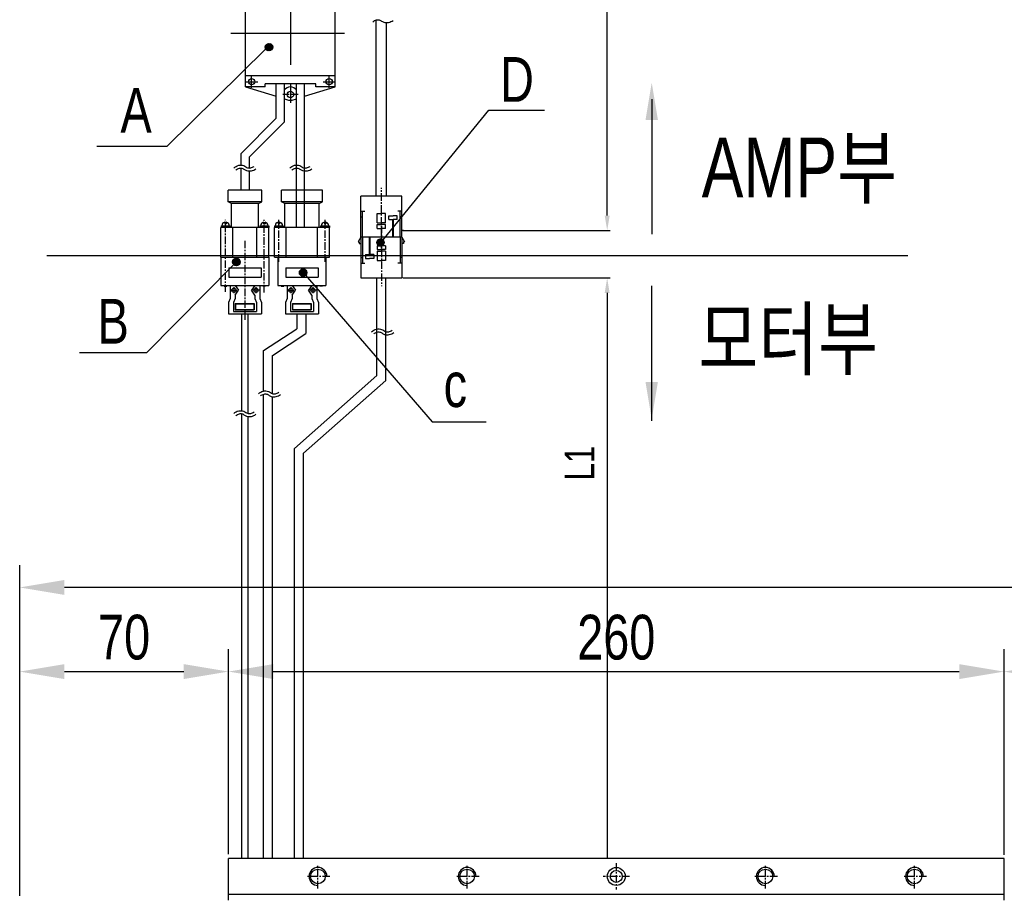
# Model space of a CAD drawing. Extents: x -21 to 1900, y -28 to 1322.
# Tile 4 of 21: x 185 to 515, y 797 to 1092. Entities that reach past the tile are written whole.
import ezdxf

# ---------------------------------------------------------------- set-up
doc = ezdxf.new("R2010")
doc.units = 0
doc.header["$LTSCALE"] = 2
doc.header["$MEASUREMENT"] = 0
for name, pattern in [('CENTER', [2, 1.25, -0.25, 0.25, -0.25]), ('CENTER2', [28.575, 19.05, -3.175, 3.175, -3.175]), ('PHANTOM', [2.5, 1.25, -0.25, 0.25, -0.25, 0.25, -0.25])]:
    doc.linetypes.add(name, pattern=pattern)
doc.layers.get('0').update_dxf_attribs({"linetype": 'CONTINUOUS'})
doc.layers.get('DEFPOINTS').update_dxf_attribs({"linetype": 'CONTINUOUS'})
for name, color, linetype in [('1', 3, 'CENTER'), ('2', 4, 'CONTINUOUS'), ('C', 1, 'CENTER2'), ('CENTER', 1, 'CENTER'), ('CENTERLINE', 3, 'CENTER'), ('D', 4, 'CONTINUOUS')]:
    doc.layers.add(name, color=color, linetype=linetype)
doc.styles.add('ROMANS', font='ROMANS.shx', dxfattribs={"width": 0.8})
doc.styles.get("Standard").update_dxf_attribs({"font": 'Gulim.ttf', "width": 0.8})
doc.dimstyles.new('ISO-25', dxfattribs={"dimscale": 4, "dimtxt": 2.5, "dimasz": 2.5, "dimexe": 1.25, "dimexo": 0.25, "dimtad": 1, "dimdsep": 46, "dimtxsty": 'ROMANS', "dimcen": 2.5, "dimclrd": 4, "dimclre": 4, "dimadec": 0, "dimazin": 0, "dimtfac": 1, "dimtmove": 0, "dimatfit": 3, "dimfxl": 0, "dimlwd": 9, "dimlwe": 9, "dimarcsym": 0})

# ---------------------------------------------------------------- blocks, each defined once
blk = doc.blocks.new('*D7')
at = {"color": 4, "lineweight": 25}
for p, q in [((515.2, 812.42), (515.2, 880.07)), ((1225.2, 812.42), (1225.2, 880.07)), ((527.7, 873.82), (1212.7, 873.82))]:
    blk.add_line(p, q, dxfattribs=at)
at = {"color": 4}
for points in [[(527.7, 875.9), (527.7, 871.73), (515.2, 873.82)], [(1212.7, 875.9), (1212.7, 871.73), (1225.2, 873.82)]]:
    blk.add_solid(points, dxfattribs=at)
at = {"layer": 'DEFPOINTS', "color": 0}
for p in [(1225.2, 873.82), (515.2, 811.17), (1225.2, 811.17)]:
    blk.add_point(p, dxfattribs=at)
at = {"color": 4, "insert": (870.2, 883.37), "char_height": 12.5, "attachment_point": 5}
blk.add_mtext('Stroke', dxfattribs=at)
blk = doc.blocks.new('*D8')
at = {"color": 4, "lineweight": 25}
for p, q in [((185.2, 798.67), (185.2, 909.53)), ((1295.2, 798.67), (1295.2, 909.53)), ((1280.2, 902.03), (200.2, 902.03))]:
    blk.add_line(p, q, dxfattribs=at)
at = {"color": 4}
for points in [[(200.2, 904.53), (200.2, 899.53), (185.2, 902.03)], [(1280.2, 904.53), (1280.2, 899.53), (1295.2, 902.03)]]:
    blk.add_solid(points, dxfattribs=at)
at = {"layer": 'DEFPOINTS', "color": 0}
for p in [(185.2, 902.03), (185.2, 797.17), (1295.2, 797.17)]:
    blk.add_point(p, dxfattribs=at)
at = {"color": 4, "insert": (740.2, 913.5), "char_height": 15, "attachment_point": 5}
blk.add_mtext('L=Stroke+400', dxfattribs=at)
blk = doc.blocks.new('*D13')
at = {"color": 4, "lineweight": 25}
for p, q in [((255.2, 812.67), (255.2, 881.32)), ((515.2, 812.67), (515.2, 881.32)), ((270.2, 873.82), (500.2, 873.82))]:
    blk.add_line(p, q, dxfattribs=at)
at = {"color": 4}
for points in [[(270.2, 876.32), (270.2, 871.32), (255.2, 873.82)], [(500.2, 876.32), (500.2, 871.32), (515.2, 873.82)]]:
    blk.add_solid(points, dxfattribs=at)
at = {"layer": 'DEFPOINTS', "color": 0}
for p in [(515.2, 873.82), (255.2, 811.17), (515.2, 811.17)]:
    blk.add_point(p, dxfattribs=at)
at = {"color": 4, "insert": (385.2, 885.26), "char_height": 15, "attachment_point": 5}
blk.add_mtext('260', dxfattribs=at)
blk = doc.blocks.new('*D14')
at = {"color": 4, "lineweight": 25}
for p, q in [((185.2, 798.67), (185.2, 881.32)), ((255.2, 812.67), (255.2, 881.32)), ((200.2, 873.82), (240.2, 873.82))]:
    blk.add_line(p, q, dxfattribs=at)
at = {"color": 4}
for points in [[(200.2, 876.32), (200.2, 871.32), (185.2, 873.82)], [(240.2, 876.32), (240.2, 871.32), (255.2, 873.82)]]:
    blk.add_solid(points, dxfattribs=at)
at = {"layer": 'DEFPOINTS', "color": 0}
for p in [(255.2, 873.82), (255.2, 811.17), (185.2, 797.17)]:
    blk.add_point(p, dxfattribs=at)
at = {"color": 4, "insert": (220.2, 885.27), "char_height": 15, "attachment_point": 5}
blk.add_mtext('70', dxfattribs=at)
blk = doc.blocks.new('M6-b')
blk.add_circle((0, 0), 2.46)
at = {"layer": 'CENTERLINE'}
for p, q in [((0, -4), (0, 4)), ((-4, 0), (4, 0))]:
    blk.add_line(p, q, dxfattribs=at)
at = {"layer": 'D'}
blk.add_arc((0, 0), 3, 270, 180, dxfattribs=at)

msp = doc.modelspace()

# ---------------------------------------------------------------- hatches: boundary and pattern name
at = {"layer": '2'}
h = msp.add_hatch(dxfattribs=at)
h.set_pattern_fill('ANSI31', color=256, scale=0.05, style=0)
h.set_pattern_definition([(315, (-1404.60219, 1657.4178), (-0.112253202, -0.112253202), [])])
h.paths.add_polyline_path([(270.02163, 1083.10791, 1), (267.52163, 1083.10791, 1)])
h = msp.add_hatch(dxfattribs=at)
h.set_pattern_fill('ANSI31', color=256, scale=0.05, style=0)
h.set_pattern_definition([(315, (-1367.2102, 1591.9266), (-0.112253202, -0.112253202), [])])
h.paths.add_polyline_path([(307.41361, 1017.61672, 1), (304.91361, 1017.61672, 1)])
h = msp.add_hatch(dxfattribs=at)
h.set_pattern_fill('ANSI31', color=256, scale=0.05, style=0)
h.set_pattern_definition([(315, (-1415.52486, 1585.41573), (-0.112253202, -0.112253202), [])])
h.paths.add_polyline_path([(259.09895, 1011.10585, 1), (256.59895, 1011.10585, 1)])
h = msp.add_hatch(dxfattribs=at)
h.set_pattern_fill('ANSI31', color=256, scale=0.05, style=0)
h.set_pattern_definition([(315, (-1393.17068, 1581.83223), (-0.112253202, -0.112253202), [])])
h.paths.add_polyline_path([(281.45313, 1007.52235, 1), (278.95313, 1007.52235, 1)])

# ---------------------------------------------------------------- linework, layer by layer
at = {"color": 6}
for p, q in [((382.15151, 1026.63706), (382.15151, 1134.03016)), ((313.69031, 1021.63706), (383.15151, 1021.63706)), ((194.25355, 1013.30474), (482.90413, 1013.30474)), ((313.69031, 1005.73481), (383.15151, 1005.73481)), ((382.15151, 1000.73481), (382.15151, 811.172))]:
    msp.add_line(p, q, dxfattribs=at)
for p, q in [((260.95056, 1069.75163), (260.95056, 1105.75163)), ((290.95056, 1069.75163), (290.95056, 1105.75163)), ((304.69031, 1033.13481), (304.69031, 1092.2084)), ((308.19031, 1033.13481), (308.19031, 1091.33229)), ((290.95056, 1073.50163), (260.95056, 1073.50163)), ((260.95056, 1069.75163), (271.20056, 1066.61403)), ((267.45056, 1069.75163), (260.95056, 1069.75163)), ((284.45056, 1070.75163), (267.45056, 1070.75163)), ((267.45056, 1069.75163), (267.45056, 1070.75163)), ((271.20056, 1059.25163), (271.20056, 1070.75163)), ((273.95056, 1058.11254), (273.95056, 1070.75163)), ((277.95056, 1043.57065), (277.95056, 1070.75163)), ((280.70056, 1042.60579), (280.70056, 1070.75163)), ((280.70056, 1066.61403), (290.95056, 1069.75163)), ((284.45056, 1069.75163), (284.45056, 1070.75163)), ((290.95056, 1069.75163), (284.45056, 1069.75163)), ((273.95056, 1065.77224), (275.36516, 1065.33922)), ((276.53597, 1065.33922), (277.95056, 1065.77224)), ((271.20056, 1059.25163), (259.333, 1047.38406)), ((273.95056, 1058.11254), (262.083, 1046.24498)), ((277.95056, 1022.70198), (277.95056, 1051.2556)), ((280.70056, 1022.70198), (280.70056, 1051.2556)), ((259.333, 1047.38406), (259.333, 1043.57227)), ((259.333, 1043.7085), (259.333, 1043.57227)), ((262.083, 1046.24498), (262.083, 1042.59155)), ((262.083, 1043.7085), (262.083, 1042.59155)), ((259.333, 1042.57211), (259.333, 1035.20198)), ((262.083, 1041.59032), (262.083, 1035.20198)), ((277.95056, 1035.20198), (277.95056, 1042.56966)), ((280.70056, 1035.20198), (280.70056, 1041.60002)), ((266.333, 1035.20198), (255.083, 1035.20198)), ((255.083, 1031.20198), (255.083, 1035.20198)), ((266.333, 1031.20198), (266.333, 1035.20198)), ((286.70529, 1035.20198), (272.95529, 1035.20198)), ((272.95529, 1031.20198), (272.95529, 1035.20198)), ((286.70529, 1031.20198), (286.70529, 1035.20198)), ((266.333, 1031.20198), (255.083, 1031.20198)), ((256.208, 1030.70198), (255.083, 1031.20198)), ((265.208, 1030.70198), (256.208, 1030.70198)), ((256.208, 1022.70198), (256.208, 1030.70198)), ((265.208, 1030.70198), (266.333, 1031.20198)), ((265.208, 1022.70198), (265.208, 1030.70198)), ((286.70529, 1031.20198), (272.95529, 1031.20198)), ((274.08029, 1030.70198), (272.95529, 1031.20198)), ((285.58029, 1030.70198), (274.08029, 1030.70198)), ((274.08029, 1022.70198), (274.08029, 1030.70198)), ((285.58029, 1030.70198), (286.70529, 1031.20198)), ((285.58029, 1022.70198), (285.58029, 1030.70198)), ((299.51531, 1019.43481), (299.51531, 1033.13481)), ((313.36531, 1033.13481), (299.51531, 1033.13481)), ((313.36531, 1019.43481), (313.36531, 1033.13481)), ((299.51531, 1028.14608), (300.94244, 1028.14608)), ((300.0789, 1019.43481), (300.0789, 1028.14608)), ((305.01204, 1027.30209), (306.44031, 1027.30209)), ((305.01204, 1024.17843), (305.01204, 1027.30209)), ((307.86858, 1027.30209), (306.44031, 1027.30209)), ((307.86858, 1024.17843), (307.86858, 1027.30209)), ((308.9296, 1025.29295), (308.9296, 1026.57811)), ((308.9296, 1026.57811), (310.35787, 1026.57811)), ((311.78614, 1026.57811), (310.35787, 1026.57811)), ((311.78614, 1025.29295), (311.78614, 1026.57811)), ((313.36531, 1028.14608), (311.93817, 1028.14608)), ((312.80171, 1019.43481), (312.80171, 1028.14608)), ((253.958, 1024.42673), (253.958, 1023.90909)), ((253.958, 1023.90909), (254.458, 1023.90909)), ((254.458, 1024.42673), (254.458, 1023.90909)), ((266.958, 1024.42673), (266.958, 1023.90909)), ((266.958, 1023.90909), (267.458, 1023.90909)), ((267.458, 1024.42673), (267.458, 1023.90909)), ((271.83029, 1024.42673), (271.83029, 1023.90909)), ((271.83029, 1023.90909), (272.33029, 1023.90909)), ((272.33029, 1024.42673), (272.33029, 1023.90909)), ((287.33029, 1024.42673), (287.33029, 1023.90909)), ((287.33029, 1023.90909), (287.83029, 1023.90909)), ((287.83029, 1024.42673), (287.83029, 1023.90909)), ((299.51531, 1026.25689), (299.90291, 1026.25689)), ((305.01204, 1024.17843), (306.44031, 1024.17843)), ((305.01204, 1023.60439), (306.44031, 1023.60439)), ((305.01204, 1022.31922), (305.01204, 1023.60439)), ((307.86858, 1024.17843), (306.44031, 1024.17843)), ((307.86858, 1023.60439), (306.44031, 1023.60439)), ((307.86858, 1022.31922), (307.86858, 1023.60439)), ((308.9296, 1025.29295), (310.35787, 1025.29295)), ((310.2483, 1019.43481), (310.2483, 1025.29295)), ((311.78614, 1025.29295), (310.35787, 1025.29295)), ((310.56311, 1019.43481), (310.56311, 1025.29295)), ((313.36531, 1026.25689), (312.9777, 1026.25689)), ((252.658, 1012.70198), (252.658, 1022.70198)), ((268.758, 1022.70198), (252.658, 1022.70198)), ((252.708, 1023.20198), (255.708, 1023.20198)), ((252.708, 1023.20198), (252.708, 1022.70198)), ((255.708, 1023.20198), (255.708, 1022.70198)), ((256.708, 1012.70198), (256.708, 1022.70198)), ((264.708, 1012.70198), (264.708, 1022.70198)), ((265.708, 1023.20198), (268.708, 1023.20198)), ((265.708, 1023.20198), (265.708, 1022.70198)), ((268.708, 1023.20198), (268.708, 1022.70198)), ((268.758, 1012.70198), (268.758, 1022.70198)), ((270.58029, 1023.20198), (273.58029, 1023.20198)), ((270.58029, 1023.20198), (270.58029, 1022.70198)), ((289.08029, 1022.70198), (270.58029, 1022.70198)), ((270.58029, 1012.70198), (270.58029, 1022.70198)), ((273.58029, 1023.20198), (273.58029, 1022.70198)), ((274.58029, 1012.70198), (274.58029, 1022.70198)), ((285.08029, 1012.70198), (285.08029, 1022.70198)), ((286.08029, 1023.20198), (289.08029, 1023.20198)), ((286.08029, 1023.20198), (286.08029, 1022.70198)), ((289.08029, 1023.20198), (289.08029, 1022.70198)), ((289.08029, 1012.70198), (289.08029, 1022.70198)), ((305.01204, 1022.31922), (306.44031, 1022.31922)), ((307.86858, 1022.31922), (306.44031, 1022.31922)), ((313.82424, 1021.62993), (313.36531, 1021.62993)), ((299.51531, 1019.43481), (298.65616, 1017.83678)), ((298.65616, 1017.83678), (299.05638, 1017.83678)), ((299.05638, 1017.83678), (299.05638, 1017.23969)), ((299.05638, 1017.23969), (299.51531, 1017.23969)), ((299.51531, 1019.43481), (299.51531, 1005.73481)), ((313.36531, 1019.43481), (299.51531, 1019.43481)), ((300.0789, 1019.43481), (300.0789, 1010.72354)), ((302.31751, 1019.43481), (302.31751, 1013.57667)), ((302.63231, 1019.43481), (302.63231, 1013.57667)), ((312.80171, 1019.43481), (312.80171, 1010.72354)), ((313.36531, 1019.43481), (313.36531, 1005.73481)), ((313.36531, 1019.43481), (314.22445, 1017.83678)), ((313.82424, 1017.23969), (313.36531, 1017.23969)), ((314.22445, 1017.83678), (313.82424, 1017.83678)), ((313.82424, 1017.83678), (313.82424, 1017.23969)), ((301.09447, 1013.57667), (302.52274, 1013.57667)), ((301.09447, 1013.57667), (301.09447, 1012.29151)), ((303.95101, 1013.57667), (302.52274, 1013.57667)), ((303.95101, 1013.57667), (303.95101, 1012.29151)), ((305.01204, 1016.5504), (305.01204, 1015.26523)), ((305.01204, 1016.5504), (306.44031, 1016.5504)), ((305.01204, 1015.26523), (306.44031, 1015.26523)), ((305.01204, 1014.69119), (305.01204, 1011.56753)), ((305.01204, 1014.69119), (306.44031, 1014.69119)), ((307.86858, 1016.5504), (306.44031, 1016.5504)), ((307.86858, 1015.26523), (306.44031, 1015.26523)), ((307.86858, 1014.69119), (306.44031, 1014.69119)), ((307.86858, 1016.5504), (307.86858, 1015.26523)), ((307.86858, 1014.69119), (307.86858, 1011.56753)), ((252.658, 1012.70198), (252.658, 1003.20198)), ((252.658, 1012.70198), (268.758, 1012.70198)), ((252.708, 1012.70198), (268.708, 1012.70198)), ((268.758, 1012.70198), (268.758, 1003.20198)), ((270.58029, 1012.70198), (289.08029, 1012.70198)), ((271.78029, 1012.70198), (287.88029, 1012.70198)), ((271.78029, 1012.70198), (271.78029, 1003.20198)), ((271.83029, 1012.70198), (287.83029, 1012.70198)), ((287.88029, 1012.70198), (287.88029, 1003.20198)), ((299.51531, 1012.61273), (299.90291, 1012.61273)), ((299.51531, 1010.72354), (300.94244, 1010.72354)), ((301.09447, 1012.29151), (302.52274, 1012.29151)), ((303.95101, 1012.29151), (302.52274, 1012.29151)), ((305.01204, 1011.56753), (306.44031, 1011.56753)), ((307.86858, 1011.56753), (306.44031, 1011.56753)), ((313.36531, 1010.72354), (311.93817, 1010.72354)), ((313.36531, 1012.61273), (312.9777, 1012.61273)), ((255.2762, 1009.13704), (255.2762, 1005.96663)), ((255.2762, 1009.13704), (266.1398, 1009.13704)), ((266.1398, 1009.13704), (266.1398, 1005.96663)), ((274.3985, 1009.13704), (285.26209, 1009.13704)), ((274.3985, 1009.13704), (274.3985, 1005.96663)), ((285.26209, 1009.13704), (285.26209, 1005.96663)), ((255.2762, 1005.96663), (266.1398, 1005.96663)), ((274.3985, 1005.96663), (285.26209, 1005.96663)), ((299.51531, 1005.73481), (313.36531, 1005.73481)), ((304.69031, 1005.73481), (308.19031, 1005.73481)), ((252.658, 1003.20198), (268.758, 1003.20198)), ((253.76366, 1003.20198), (253.76366, 1002.97209)), ((253.76366, 1002.97209), (254.66783, 1002.97209)), ((254.66783, 1003.20198), (254.66783, 1002.97209)), ((255.708, 1003.20198), (255.708, 998.80548)), ((257.38178, 1003.20198), (258.50014, 1001.61638)), ((257.38178, 1000.03078), (258.50014, 1001.61638)), ((264.03422, 1003.20198), (262.91586, 1001.61638)), ((264.03422, 1000.03078), (262.91586, 1001.61638)), ((265.708, 1003.20198), (265.708, 998.80548)), ((266.7338, 1003.20198), (266.7338, 1002.97209)), ((267.63797, 1002.97209), (266.7338, 1002.97209)), ((267.63797, 1003.20198), (267.63797, 1002.97209)), ((271.78029, 1003.20198), (287.88029, 1003.20198)), ((272.88595, 1003.20198), (272.88595, 1002.97209)), ((272.88595, 1002.97209), (273.79012, 1002.97209)), ((273.79012, 1003.20198), (273.79012, 1002.97209)), ((274.83029, 1003.20198), (274.83029, 998.80548)), ((276.50408, 1003.20198), (277.62243, 1001.61638)), ((276.50408, 1000.03078), (277.62243, 1001.61638)), ((283.15651, 1003.20198), (282.03816, 1001.61638)), ((283.15651, 1000.03078), (282.03816, 1001.61638)), ((284.83029, 1003.20198), (284.83029, 998.80548)), ((285.85609, 1003.20198), (285.85609, 1002.97209)), ((286.76027, 1002.97209), (285.85609, 1002.97209)), ((286.76027, 1003.20198), (286.76027, 1002.97209)), ((255.708, 998.80548), (255.158, 997.56652)), ((255.158, 997.56652), (255.158, 993.70198)), ((257.38178, 998.80548), (256.83178, 997.56652)), ((256.83178, 997.56652), (256.83178, 994.5071)), ((257.38178, 1000.03078), (257.38178, 998.80548)), ((257.48475, 997.16624), (257.48475, 995.0364)), ((257.48475, 997.16624), (263.83125, 997.16624)), ((257.58475, 997.06624), (257.58475, 995.1364)), ((257.58475, 997.06624), (263.73125, 997.06624)), ((263.73125, 997.06624), (263.73125, 995.1364)), ((263.83125, 997.16624), (263.83125, 995.0364)), ((264.03422, 1000.03078), (264.03422, 998.80548)), ((264.03422, 998.80548), (264.58422, 997.56652)), ((264.58422, 997.56652), (264.58422, 994.5071)), ((265.708, 998.80548), (266.258, 997.56652)), ((266.258, 997.56652), (266.258, 993.70198)), ((274.83029, 998.80548), (274.28029, 997.56652)), ((274.28029, 997.56652), (274.28029, 993.70198)), ((276.50408, 998.80548), (275.95408, 997.56652)), ((275.95408, 997.56652), (275.95408, 994.5071)), ((276.50408, 1000.03078), (276.50408, 998.80548)), ((276.60704, 997.16624), (276.60704, 995.0364)), ((276.60704, 997.16624), (282.95355, 997.16624)), ((276.70704, 997.06624), (276.70704, 995.1364)), ((276.70704, 997.06624), (282.85355, 997.06624)), ((282.85355, 997.06624), (282.85355, 995.1364)), ((282.95355, 997.16624), (282.95355, 995.0364)), ((283.15651, 1000.03078), (283.15651, 998.80548)), ((283.15651, 998.80548), (283.70651, 997.56652)), ((283.70651, 997.56652), (283.70651, 994.5071)), ((284.83029, 998.80548), (285.38029, 997.56652)), ((285.38029, 997.56652), (285.38029, 993.70198)), ((255.158, 993.70198), (266.258, 993.70198)), ((256.83178, 994.5071), (264.58422, 994.5071)), ((257.48475, 995.0364), (263.83125, 995.0364)), ((257.58475, 995.1364), (263.73125, 995.1364)), ((259.658, 961.2259), (259.658, 993.70198)), ((261.758, 960.34699), (261.758, 993.70198)), ((274.28029, 993.70198), (285.38029, 993.70198)), ((275.95408, 994.5071), (283.70651, 994.5071)), ((276.60704, 995.0364), (282.95355, 995.0364)), ((276.70704, 995.1364), (282.85355, 995.1364)), ((278.16289, 993.70198), (278.16289, 988.72212)), ((281.16289, 993.70198), (281.16289, 987.09619)), ((266.958, 981.42147), (278.16289, 988.72212)), ((269.958, 979.79554), (281.16289, 987.09619)), ((266.958, 967.83103), (266.958, 981.42147)), ((269.958, 966.97245), (269.958, 979.79554)), ((277.34684, 948.58169), (304.92374, 972.9997)), ((266.958, 811.172), (266.958, 966.79782)), ((269.958, 811.172), (269.958, 965.95172)), ((259.658, 811.172), (259.658, 960.22667)), ((261.758, 811.172), (261.758, 959.33258)), ((277.34684, 811.172), (277.34684, 948.58169)), ((515.20099, 811.172), (255.20099, 811.172)), ((255.20099, 797.172), (255.20099, 811.172)), ((515.20099, 797.172), (515.20099, 811.172)), ((515.20099, 799.172), (255.20099, 799.172))]:
    msp.add_line(p, q)
at = {"color": 4}
for points in [[(397.07975, 1065.6364), (397.07975, 1020.40291), (397.07975, 1020.40291)], [(397.07975, 957.86307), (397.07975, 1003.09656), (397.07975, 1003.09656)]]:
    msp.add_lwpolyline(points, dxfattribs=at)
for points in [[(280.39684, 811.172), (280.39684, 947.02291), (307.96531, 971.4222), (307.96531, 1005.73481)], [(304.94031, 973.00972), (304.94031, 1005.73481)]]:
    msp.add_lwpolyline(points)
for centre, radius in [((262.95056, 1071.50163), 1.05), ((288.95056, 1071.50163), 1.05), ((275.95056, 1067.25163), 1.075), ((257.00849, 1001.61638), 0.71097), ((264.40751, 1001.61638), 0.71097), ((276.13078, 1001.61638), 0.71097), ((283.52981, 1001.61638), 0.71097), ((385.20099, 805.172), 2)]:
    msp.add_circle(centre, radius)
at = {"color": 7, "linetype": 'Continuous'}
msp.add_circle((385.20099, 805.172), 3, dxfattribs=at)
for centre, radius, start, end in [((275.95056, 1067.25163), 2.5, 36.8698976, 143.1301024), ((275.95056, 1067.25163), 2, 252.9802885, 287.0197115), ((254.208, 1023.20198), 1.25, 101.536959, 180), ((254.208, 1023.20198), 1.25, 0, 78.463041), ((267.208, 1023.20198), 1.25, 101.536959, 180), ((267.208, 1023.20198), 1.25, 0, 78.463041), ((272.08029, 1023.20198), 1.25, 101.536959, 180), ((272.08029, 1023.20198), 1.25, 0, 78.463041), ((287.58029, 1023.20198), 1.25, 101.536959, 180), ((287.58029, 1023.20198), 1.25, 0, 78.463041)]:
    msp.add_arc(centre, radius, start, end)
at = {"color": 4, "linetype": 'PHANTOM'}
for points in [[(394.99642, 1058.6944), (397.07975, 1071.1944), (399.16308, 1058.6944)], [(394.99642, 970.92107), (397.07975, 958.42107), (399.16308, 970.92107)]]:
    msp.add_solid(points, dxfattribs=at)
at = {"color": 6}
for points in [[(381.31817, 1026.63706), (382.98484, 1026.63706), (382.15151, 1021.63706)], [(381.31817, 1000.73481), (382.98484, 1000.73481), (382.15151, 1005.73481)]]:
    msp.add_solid(points, dxfattribs=at)
at = {"layer": '1'}
for p, q in [((278.52556, 1067.25163), (273.37556, 1067.25163)), ((254.208, 1001.09982), (254.208, 1025.20198)), ((267.208, 1000.89967), (267.208, 1025.20198)), ((272.08029, 1011.20198), (272.08029, 1025.20198)), ((287.58029, 1011.20198), (287.58029, 1025.20198))]:
    msp.add_line(p, q, dxfattribs=at)
at = {"layer": '2'}
for p, q in [((280.20313, 1007.52235), (323.45054, 957.56317)), ((323.45054, 957.56317), (341.60004, 957.56317)), ((385.20099, 802.19564), (385.17744, 802.17209)), ((388.2009, 805.19555), (388.17735, 805.172))]:
    msp.add_line(p, q, dxfattribs=at)
for points in [[(267.66844, 1082.52013), (234.54072, 1049.77009), (211.10197, 1049.77009)], [(307.00581, 1018.54041), (342.48228, 1061.98211), (351.87966, 1061.98211), (361.16397, 1061.98211)], [(256.96507, 1010.22197), (227.7396, 980.61459), (224.90111, 980.61459), (205.2149, 980.61459)]]:
    msp.add_lwpolyline(points, dxfattribs=at)
for centre in [(268.77163, 1083.10791), (306.16361, 1017.61672), (257.84895, 1011.10585), (280.20313, 1007.52235)]:
    msp.add_circle(centre, 1.25, dxfattribs=at)
at = {"layer": 'C'}
for p, q in [((275.95056, 1115.25163), (275.95056, 1060.25163)), ((255.95056, 1087.75163), (295.95056, 1087.75163)), ((262.95056, 1069.45163), (262.95056, 1073.55163)), ((288.95056, 1069.45163), (288.95056, 1073.55163)), ((260.90056, 1071.50163), (265.00056, 1071.50163)), ((286.90056, 1071.50163), (291.00056, 1071.50163))]:
    msp.add_line(p, q, dxfattribs=at)
at = {"layer": 'CENTER'}
for p, q in [((306.44031, 1015.62221), (306.44031, 1035.90338)), ((306.44031, 1023.24741), (306.44031, 1002.96624)), ((260.708, 1018.18501), (260.708, 991.48164)), ((255.97077, 1001.61638), (258.0384, 1001.61638)), ((257.00849, 1002.63634), (257.00849, 1000.67289)), ((265.44523, 1001.61638), (263.3776, 1001.61638)), ((264.40751, 1002.63634), (264.40751, 1000.67289)), ((275.09306, 1001.61638), (277.16069, 1001.61638)), ((276.13078, 1002.63634), (276.13078, 1000.67289)), ((284.56752, 1001.61638), (282.49989, 1001.61638)), ((283.52981, 1002.63634), (283.52981, 1000.67289))]:
    msp.add_line(p, q, dxfattribs=at)
at = {"layer": 'CENTERLINE'}
for p, q in [((385.20099, 809.6066), (385.20099, 800.7374)), ((389.63559, 805.172), (380.76639, 805.172))]:
    msp.add_line(p, q, dxfattribs=at)
at = {"layer": 'D'}
for points in [[(303.61438, 1091.59009, -0.132643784), (304.81888, 1092.24231, -0.147844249), (305.94189, 1092.17369, -0.083814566), (306.3339, 1091.94829, 0.098584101), (307.26775, 1091.44715, 0.126843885), (308.84433, 1091.37827, 0.110188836), (310.36579, 1092.07269, 0.110188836)], [(256.9486, 1042.59285, -0.132643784), (258.6116, 1043.49334, -0.147844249), (260.31225, 1043.38943, -0.083814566), (260.99288, 1042.99808, 0.098584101), (261.58261, 1042.6816, 0.126843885), (262.66032, 1042.63452, 0.110188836), (263.78563, 1043.14813)], [(275.71572, 1042.59285, -0.132643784), (277.37872, 1043.49334, -0.147844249), (279.07937, 1043.38943, -0.083814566), (279.76, 1042.99808, 0.098584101), (280.34973, 1042.6816, 0.126843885), (281.42744, 1042.63452, 0.110188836), (282.55275, 1043.14813)], [(257.63754, 1041.86804, -0.132643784), (258.84205, 1042.52026, -0.147844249), (259.96505, 1042.45164, -0.083814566), (260.35707, 1042.22624, 0.098584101), (261.29091, 1041.72509, 0.126843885), (262.8675, 1041.65622, 0.110188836), (264.38896, 1042.35063, 0.110188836)], [(276.40466, 1041.86804, -0.132643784), (277.60917, 1042.52026, -0.147844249), (278.73217, 1042.45164, -0.083814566), (279.12419, 1042.22624, 0.098584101), (280.05803, 1041.72509, 0.126843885), (281.63462, 1041.65622, 0.110188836), (283.15608, 1042.35063, 0.110188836)], [(303.18643, 987.69136, -0.132643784), (304.84943, 988.59186, -0.147844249), (306.55008, 988.48794, -0.083814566), (307.23071, 988.09659, 0.098584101), (307.82044, 987.78012, 0.126843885), (308.89815, 987.73304, 0.110188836), (310.02346, 988.24664)], [(303.87537, 986.96655, -0.132643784), (305.07987, 987.61877, -0.147844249), (306.20288, 987.55015, -0.083814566), (306.59489, 987.32475, 0.098584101), (307.52874, 986.82361, 0.126843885), (309.10532, 986.75473, 0.110188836), (310.62678, 987.44915, 0.110188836)], [(265.21735, 966.91325, -0.132643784), (266.88036, 967.81374, -0.147844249), (268.58101, 967.70983, -0.083814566), (269.26164, 967.31848, 0.098584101), (269.85137, 967.002, 0.126843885), (270.92908, 966.95492, 0.110188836), (272.05439, 967.46853)], [(265.9063, 966.18844, -0.132643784), (267.1108, 966.84066, -0.147844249), (268.23381, 966.77204, -0.083814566), (268.62582, 966.54664, 0.098584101), (269.55967, 966.04549, 0.126843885), (271.13625, 965.97662, 0.110188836), (272.65771, 966.67103, 0.110188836)], [(256.9486, 960.29239, -0.132643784), (258.6116, 961.19289, -0.147844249), (260.31225, 961.08897, -0.083814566), (260.99288, 960.69762, 0.098584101), (261.58261, 960.38115, 0.126843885), (262.66032, 960.33407, 0.110188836), (263.78563, 960.84767)], [(257.63754, 959.56758, -0.132643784), (258.84205, 960.2198, -0.147844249), (259.96505, 960.15118, -0.083814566), (260.35707, 959.92578, 0.098584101), (261.29091, 959.42463, 0.126843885), (262.8675, 959.35576, 0.110188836), (264.38896, 960.05017, 0.110188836)]]:
    msp.add_lwpolyline(points, format="xyb", dxfattribs=at)

# ---------------------------------------------------------------- block references
at = {"rotation": 90}
for p in [(285.20099, 805.172), (335.20099, 805.172), (435.20099, 805.172), (485.20099, 805.172)]:
    msp.add_blockref('M6-b', p, dxfattribs=at)

# ---------------------------------------------------------------- texts
at = {"color": 4, "char_height": 20, "attachment_point": 7}
for s, insert in [('{\\f굴림|b0|i0|c129|p49;\\C4;AMP부}', (413.85401, 1030.68852)), ('{\\f굴림|b0|i0|c129|p49;\\C4;모터부}', (412.7528, 973.14965))]:
    msp.add_mtext(s, dxfattribs=dict(at, insert=insert))
at = {"color": 6, "insert": (372.88685, 943.70593), "char_height": 10, "attachment_point": 5, "rotation": 90}
msp.add_mtext('L1', dxfattribs=at)
at = {"layer": '2', "char_height": 15}
for s, insert, attachment_point in [('D', (346.24866, 1064.77404), 7), ('A', (229.44914, 1054.45686), 9), ('B', (221.79149, 983.72015), 9), ('c', (327.32108, 962.27169), 7)]:
    msp.add_mtext(s, dxfattribs=dict(at, insert=insert, attachment_point=attachment_point))

# ---------------------------------------------------------------- dimensions: what is measured, and where the dimension line sits
for base, p1, p2, text, override, picture, middle in [((185.20099, 902.03491), (1295.20099, 797.172), (185.20099, 797.172), 'L=Stroke+400', {"dimscale": 6, "dimdec": 4, "dimtxsty": 'Standard', "dimclrt": 4, "dimtdec": 4, "dimlwd": 25, "dimlwe": 25}, '*D8', (740.20099, 913.50462)), ((1225.20099, 873.81574), (515.20099, 811.172), (1225.20099, 811.172), 'Stroke', {"dimscale": 5, "dimdec": 4, "dimtxsty": 'Standard', "dimclrt": 4, "dimtdec": 4, "dimlwd": 25, "dimlwe": 25}, '*D7', (870.20099, 883.36551))]:
    dim = msp.add_linear_dim(base=base, p1=p1, p2=p2, text=text, dimstyle='ISO-25', override=override)
    dim.commit()
    dim.dimension.update_dxf_attribs({"geometry": picture, "text_midpoint": middle})
for base, p1, p2, picture, middle in [((255.20099, 873.81574), (185.20099, 797.172), (255.20099, 811.172), '*D14', (220.20099, 885.26548)), ((515.20099, 873.81574), (255.20099, 811.172), (515.20099, 811.172), '*D13', (385.20099, 885.25549))]:
    dim = msp.add_linear_dim(base=base, p1=p1, p2=p2, dimstyle='ISO-25', override={"dimscale": 6, "dimdec": 4, "dimtxsty": 'Standard', "dimclrt": 4, "dimtdec": 4, "dimlwd": 25, "dimlwe": 25})
    dim.commit()
    dim.dimension.update_dxf_attribs({"geometry": picture, "text_midpoint": middle})

doc.saveas('drawing.dxf')
